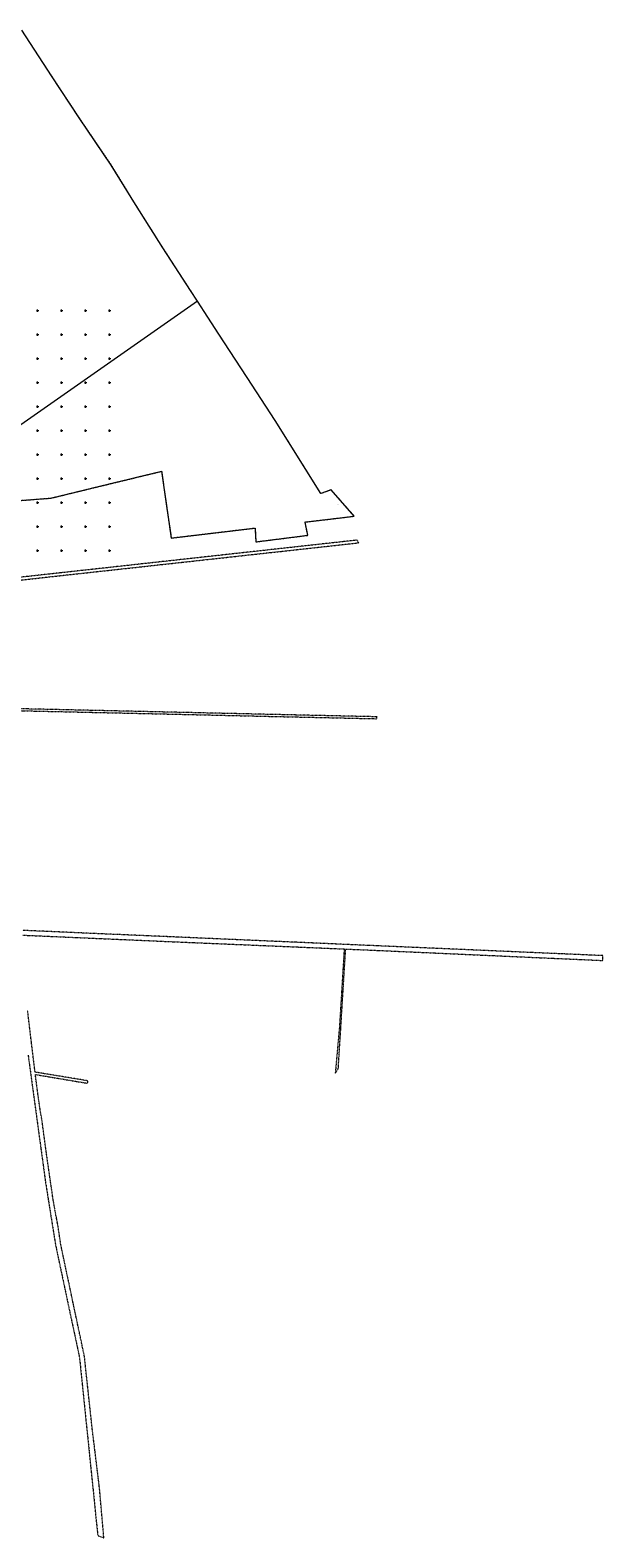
# Model space of a CAD drawing. Header units: millimetres. Extents: x 1024 to 29474, y -14562 to 6512.
# Tile 51 of 83: x 21752 to 22944, y 708 to 3849. Entities that reach past the tile are written whole.
import ezdxf
from ezdxf.enums import TextEntityAlignment as Align

# ---------------------------------------------------------------- set-up
doc = ezdxf.new("R2010")
doc.units = ezdxf.units.MM
for name, pattern in [('1', [0]), ('EGDE', [0]), ('EGUG', [1, 0.5, -0.5])]:
    doc.linetypes.add(name, pattern=pattern)
for name, color, linetype, lineweight in [('Dzialki', 7, 'EGDE', 18), ('Numery_dzialek', 7, 'Continuous', 9), ('Numery_uzytkow', 3, 'Continuous', 9), ('Podzial_sekcyjny_krzyze', 7, '1', 18), ('Uzytki', 3, 'EGUG', 18)]:
    doc.layers.add(name, color=color, linetype=linetype, lineweight=lineweight)
doc.styles.get("Standard").update_dxf_attribs({"font": 'arial.ttf'})

# ---------------------------------------------------------------- blocks, each defined once
blk = doc.blocks.new('Wykno-Rudnik')
at = {"layer": 'Dzialki'}
for p, q in [((5643.1, 3754), (5581.1, 3848.9)), ((5700.9, 3666.2), (5643.1, 3754)), ((5767.6, 3568), (5700.9, 3666.2)), ((5818, 3485.9), (5767.6, 3568)), ((5875, 3395.5), (5818, 3485.9)), ((5932.6, 3306.7), (5875, 3395.5)), ((5947.2, 3284.1), (5932.6, 3306.7)), ((5947.2, 3284.1), (5526.3, 2990.1)), ((5990.5, 3217.4), (5947.2, 3284.1)), ((6050.4, 3125.4), (5990.5, 3217.4)), ((6109, 3035.7), (6050.4, 3125.4)), ((6204.2, 2883.4), (6109, 3035.7)), ((5743.2, 2898.6), (5872.4, 2929.9)), ((5872.4, 2929.9), (5883.5, 2852.2)), ((5642, 2874), (5743.2, 2898.6)), ((6225.3, 2891.4), (6204.2, 2883.4)), ((6273.7, 2836.3), (6225.3, 2891.4)), ((5557.6, 2867.6), (5642, 2874)), ((5883.5, 2852.2), (5891.3, 2797.4)), ((6171.1, 2824.2), (6273.7, 2836.3)), ((5891.3, 2797.4), (5892.2, 2790.9)), ((5892.2, 2790.9), (6067, 2811.7)), ((6067, 2811.7), (6068.6, 2782.9)), ((6068.6, 2782.9), (6176.8, 2796.5)), ((6176.8, 2796.5), (6171.1, 2824.2))]:
    blk.add_line(p, q, dxfattribs=at)
at = {"layer": 'Podzial_sekcyjny_krzyze'}
for p, q in [((5614.1, 3262.2), (5614.1, 3267.2)), ((5664.1, 3262.2), (5664.1, 3267.2)), ((5714.1, 3262.2), (5714.1, 3267.2)), ((5764.1, 3262.2), (5764.1, 3267.2)), ((5611.6, 3264.7), (5616.6, 3264.7)), ((5661.6, 3264.7), (5666.6, 3264.7)), ((5711.6, 3264.7), (5716.6, 3264.7)), ((5761.6, 3264.7), (5766.6, 3264.7)), ((5611.6, 3214.7), (5616.6, 3214.7)), ((5614.1, 3212.2), (5614.1, 3217.2)), ((5661.6, 3214.7), (5666.6, 3214.7)), ((5664.1, 3212.2), (5664.1, 3217.2)), ((5711.6, 3214.7), (5716.6, 3214.7)), ((5714.1, 3212.2), (5714.1, 3217.2)), ((5761.6, 3214.7), (5766.6, 3214.7)), ((5764.1, 3212.2), (5764.1, 3217.2)), ((5611.6, 3164.7), (5616.6, 3164.7)), ((5614.1, 3162.2), (5614.1, 3167.2)), ((5661.6, 3164.7), (5666.6, 3164.7)), ((5664.1, 3162.2), (5664.1, 3167.2)), ((5711.6, 3164.7), (5716.6, 3164.7)), ((5714.1, 3162.2), (5714.1, 3167.2)), ((5761.6, 3164.7), (5766.6, 3164.7)), ((5764.1, 3162.2), (5764.1, 3167.2)), ((5611.6, 3114.7), (5616.6, 3114.7)), ((5614.1, 3112.2), (5614.1, 3117.2)), ((5661.6, 3114.7), (5666.6, 3114.7)), ((5664.1, 3112.2), (5664.1, 3117.2)), ((5711.6, 3114.7), (5716.6, 3114.7)), ((5714.1, 3112.2), (5714.1, 3117.2)), ((5761.6, 3114.7), (5766.6, 3114.7)), ((5764.1, 3112.2), (5764.1, 3117.2)), ((5611.6, 3064.7), (5616.6, 3064.7)), ((5614.1, 3062.2), (5614.1, 3067.2)), ((5661.6, 3064.7), (5666.6, 3064.7)), ((5664.1, 3062.2), (5664.1, 3067.2)), ((5711.6, 3064.7), (5716.6, 3064.7)), ((5714.1, 3062.2), (5714.1, 3067.2)), ((5761.6, 3064.7), (5766.6, 3064.7)), ((5764.1, 3062.2), (5764.1, 3067.2)), ((5614.1, 3012.2), (5614.1, 3017.2)), ((5664.1, 3012.2), (5664.1, 3017.2)), ((5714.1, 3012.2), (5714.1, 3017.2)), ((5764.1, 3012.2), (5764.1, 3017.2)), ((5611.6, 3014.7), (5616.6, 3014.7)), ((5661.6, 3014.7), (5666.6, 3014.7)), ((5711.6, 3014.7), (5716.6, 3014.7)), ((5761.6, 3014.7), (5766.6, 3014.7)), ((5611.6, 2964.7), (5616.6, 2964.7)), ((5614.1, 2962.2), (5614.1, 2967.2)), ((5661.6, 2964.7), (5666.6, 2964.7)), ((5664.1, 2962.2), (5664.1, 2967.2)), ((5711.6, 2964.7), (5716.6, 2964.7)), ((5714.1, 2962.2), (5714.1, 2967.2)), ((5761.6, 2964.7), (5766.6, 2964.7)), ((5764.1, 2962.2), (5764.1, 2967.2)), ((5611.6, 2914.7), (5616.6, 2914.7)), ((5614.1, 2912.2), (5614.1, 2917.2)), ((5661.6, 2914.7), (5666.6, 2914.7)), ((5664.1, 2912.2), (5664.1, 2917.2)), ((5711.6, 2914.7), (5716.6, 2914.7)), ((5714.1, 2912.2), (5714.1, 2917.2)), ((5761.6, 2914.7), (5766.6, 2914.7)), ((5764.1, 2912.2), (5764.1, 2917.2)), ((5611.6, 2864.7), (5616.6, 2864.7)), ((5614.1, 2862.2), (5614.1, 2867.2)), ((5661.6, 2864.7), (5666.6, 2864.7)), ((5664.1, 2862.2), (5664.1, 2867.2)), ((5711.6, 2864.7), (5716.6, 2864.7)), ((5714.1, 2862.2), (5714.1, 2867.2)), ((5761.6, 2864.7), (5766.6, 2864.7)), ((5764.1, 2862.2), (5764.1, 2867.2)), ((5611.6, 2814.7), (5616.6, 2814.7)), ((5614.1, 2812.2), (5614.1, 2817.2)), ((5661.6, 2814.7), (5666.6, 2814.7)), ((5664.1, 2812.2), (5664.1, 2817.2)), ((5711.6, 2814.7), (5716.6, 2814.7)), ((5714.1, 2812.2), (5714.1, 2817.2)), ((5761.6, 2814.7), (5766.6, 2814.7)), ((5764.1, 2812.2), (5764.1, 2817.2)), ((5611.6, 2764.7), (5616.6, 2764.7)), ((5614.1, 2762.2), (5614.1, 2767.2)), ((5661.6, 2764.7), (5666.6, 2764.7)), ((5664.1, 2762.2), (5664.1, 2767.2)), ((5711.6, 2764.7), (5716.6, 2764.7)), ((5714.1, 2762.2), (5714.1, 2767.2)), ((5761.6, 2764.7), (5766.6, 2764.7)), ((5764.1, 2762.2), (5764.1, 2767.2))]:
    blk.add_line(p, q, dxfattribs=at)
at = {"layer": 'Uzytki'}
for p, q in [((5643.1, 3754), (5581.1, 3848.9)), ((5700.9, 3666.2), (5643.1, 3754)), ((5767.6, 3568), (5700.9, 3666.2)), ((5818, 3485.9), (5767.6, 3568)), ((5875, 3395.5), (5818, 3485.9)), ((5932.6, 3306.7), (5875, 3395.5)), ((5947.2, 3284.1), (5932.6, 3306.7)), ((5990.5, 3217.4), (5947.2, 3284.1)), ((6050.4, 3125.4), (5990.5, 3217.4)), ((6109, 3035.7), (6050.4, 3125.4)), ((6204.2, 2883.4), (6109, 3035.7)), ((5743.2, 2898.6), (5872.4, 2929.9)), ((5872.4, 2929.9), (5883.5, 2852.2)), ((5642, 2874), (5743.2, 2898.6)), ((6225.3, 2891.4), (6204.2, 2883.4)), ((6273.7, 2836.3), (6225.3, 2891.4)), ((5557.6, 2867.6), (5642, 2874)), ((5883.5, 2852.2), (5892.2, 2790.9)), ((6171.1, 2824.2), (6273.7, 2836.3)), ((5892.2, 2790.9), (6067, 2811.7)), ((6067, 2811.7), (6068.6, 2782.9)), ((6068.6, 2782.9), (6176.8, 2796.5)), ((6176.8, 2796.5), (6171.1, 2824.2)), ((6121.2, 2769), (5972.1, 2752.5)), ((6279.8, 2786.5), (6121.2, 2769)), ((6121.8, 2763.1), (6282.9, 2780.9)), ((6282.9, 2780.9), (6279.8, 2786.5)), ((5823, 2736.1), (5759, 2729)), ((5972.1, 2752.5), (5823, 2736.1)), ((5823.7, 2730.3), (5972.7, 2746.7)), ((5972.7, 2746.7), (6016.2, 2751.5)), ((6016.2, 2751.5), (6070.6, 2757.5)), ((6070.6, 2757.5), (6121.8, 2763.1)), ((5647.5, 2716.7), (5567.4, 2708)), ((5567.6, 2702), (5620.9, 2708)), ((5620.9, 2708), (5703.3, 2717.1)), ((5702.3, 2722.8), (5647.5, 2716.7)), ((5727.2, 2725.5), (5702.3, 2722.8)), ((5703.3, 2717.1), (5823.7, 2730.3)), ((5759, 2729), (5727.2, 2725.5)), ((5653.8, 2433.4), (5575.9, 2435.1)), ((5576, 2431.1), (5623, 2430.1)), ((5623, 2430.1), (5655.9, 2429.3)), ((6154, 2422.1), (5653.8, 2433.4)), ((5655.9, 2429.3), (5658.5, 2429.3)), ((5658.5, 2429.3), (5724, 2427.8)), ((5724, 2427.8), (5921, 2423.4)), ((5921, 2423.4), (6098.9, 2419.3)), ((6098.9, 2419.3), (6153.6, 2418.1)), ((6321, 2418.4), (6154, 2422.1)), ((6153.6, 2418.1), (6320.9, 2414.4)), ((6320.9, 2414.4), (6321, 2418.4)), ((5780.3, 1964.8), (5583.2, 1973.4)), ((5583.4, 1963.5), (5649.4, 1960.6)), ((5649.4, 1960.6), (5669.4, 1959.7)), ((5669.4, 1959.7), (5709.4, 1958)), ((5709.4, 1958), (5749.4, 1956.2)), ((5749.4, 1956.2), (5789.4, 1954.5)), ((5889.7, 1960.1), (5780.3, 1964.8)), ((5789.4, 1954.5), (5849.4, 1951.9)), ((5849.4, 1951.9), (5898.1, 1949.7)), ((6055.1, 1952.9), (5889.7, 1960.1)), ((5898.1, 1949.7), (6140.3, 1939.5)), ((6146, 1948.9), (6055.1, 1952.9)), ((6151.3, 1948.7), (6146, 1948.9)), ((6302.3, 1942.1), (6151.3, 1948.7)), ((6140.3, 1939.5), (6157.6, 1938.8)), ((6157.6, 1938.8), (6219.8, 1936.1)), ((6219.8, 1936.1), (6245.8, 1935)), ((6245.8, 1935), (6252.7, 1934.7)), ((6252.7, 1934.7), (6246.6, 1834.4)), ((6253.9, 1904.5), (6255.7, 1934.6)), ((6255.7, 1934.6), (6287.5, 1933.2)), ((6287.5, 1933.2), (6302.4, 1932.6)), ((6416.7, 1937.1), (6302.3, 1942.1)), ((6302.4, 1932.6), (6343.1, 1930.8)), ((6343.1, 1930.8), (6687.9, 1915.3)), ((6676.5, 1925.8), (6416.7, 1937.1)), ((6692.5, 1925.1), (6676.5, 1925.8)), ((6701.8, 1924.7), (6692.5, 1925.1)), ((6711.4, 1924.3), (6701.8, 1924.7)), ((6743.1, 1922.9), (6711.4, 1924.3)), ((6756.8, 1922.3), (6743.1, 1922.9)), ((6791.4, 1920.8), (6756.8, 1922.3)), ((6791, 1910.8), (6791.4, 1920.8)), ((6250.3, 1846.6), (6253.9, 1904.5)), ((6687.9, 1915.3), (6736.1, 1913.2)), ((6736.1, 1913.2), (6783.1, 1911.1)), ((6783.1, 1911.1), (6791, 1910.8)), ((6246.6, 1834.4), (6242.8, 1772.6)), ((6245.7, 1771.8), (6249.4, 1832)), ((6249.4, 1832), (6250.3, 1846.6)), ((5599.2, 1757.4), (5593.4, 1805.3)), ((6242.6, 1770.1), (6234.1, 1676)), ((6242.4, 1718.9), (6245.6, 1769.3)), ((6242.7, 1771.3), (6242.6, 1770.1)), ((6242.8, 1772.6), (6242.7, 1771.3)), ((6245.6, 1770.5), (6245.7, 1771.8)), ((6245.6, 1769.3), (6245.6, 1770.5)), ((5601.3, 1739.9), (5599.2, 1757.4)), ((5605.6, 1703.9), (5601.3, 1739.9)), ((5594.4, 1713.5), (5602, 1658)), ((5608.9, 1678.1), (5605.6, 1703.9)), ((6240.4, 1685.8), (6242.4, 1718.9)), ((5719, 1660), (5608.9, 1678.1)), ((5611.1, 1659.7), (5609.5, 1673.2)), ((5609.5, 1673.2), (5718, 1654.9)), ((6234.1, 1676), (6240.4, 1685.8)), ((5602, 1658), (5604.5, 1639.9)), ((5604.5, 1639.9), (5605.8, 1630)), ((5613.6, 1641), (5611.1, 1659.7)), ((5616.2, 1621.9), (5613.6, 1641)), ((5718, 1654.9), (5719, 1660)), ((5605.8, 1630), (5608.2, 1612.5)), ((5608.2, 1612.5), (5620, 1525.8)), ((5617.5, 1612.9), (5616.2, 1621.9)), ((5620.2, 1594.6), (5617.5, 1612.9)), ((5623.3, 1577.2), (5620.2, 1594.6)), ((5624.6, 1567.3), (5623.3, 1577.2)), ((5632.3, 1510.4), (5624.6, 1567.3)), ((5620, 1525.8), (5620.6, 1521.8)), ((5620.6, 1521.8), (5621.1, 1517.7)), ((5621.1, 1517.7), (5624.9, 1490.3)), ((5637.9, 1471.5), (5632.3, 1510.4)), ((5624.9, 1490.3), (5626.3, 1480)), ((5626.3, 1480), (5628.9, 1460.8)), ((5628.9, 1460.8), (5630.1, 1452.2)), ((5630.1, 1452.2), (5636.2, 1413.2)), ((5646.3, 1413.4), (5637.9, 1471.5)), ((5636.2, 1413.2), (5639, 1395.9)), ((5639, 1395.9), (5644.3, 1362.7)), ((5650, 1392.3), (5646.3, 1413.4)), ((5650.4, 1389.7), (5650, 1392.3)), ((5651.8, 1382.3), (5650.4, 1389.7)), ((5653.8, 1372.5), (5651.8, 1382.3)), ((5644.3, 1362.7), (5651.6, 1317.5)), ((5655.2, 1365.1), (5653.8, 1372.5)), ((5655.8, 1362.1), (5655.2, 1365.1)), ((5656.8, 1356.6), (5655.8, 1362.1)), ((5662.4, 1319.2), (5656.8, 1356.6)), ((5651.6, 1317.5), (5664.3, 1257.5)), ((5675.7, 1255.2), (5662.4, 1319.2)), ((5664.3, 1257.5), (5665.6, 1251.6)), ((5665.6, 1251.6), (5667.6, 1242)), ((5667.6, 1242), (5701.3, 1083.8)), ((5677.4, 1247.6), (5675.7, 1255.2)), ((5679.1, 1240), (5677.4, 1247.6)), ((5682.2, 1225.3), (5679.1, 1240)), ((5684.6, 1213.8), (5682.2, 1225.3)), ((5711.6, 1086), (5684.6, 1213.8)), ((5701.3, 1083.8), (5720.8, 894.2)), ((5728.6, 928.9), (5711.6, 1086)), ((5732.2, 900), (5728.6, 928.9)), ((5720.8, 894.2), (5721.6, 885.8)), ((5721.6, 885.8), (5724.8, 855.1)), ((5732.8, 895.1), (5732.2, 900)), ((5733.4, 890.1), (5732.8, 895.1)), ((5738.4, 849.3), (5733.4, 890.1)), ((5724.8, 855.1), (5739.4, 712.7)), ((5740.7, 830.6), (5738.4, 849.3)), ((5741.1, 827.4), (5740.7, 830.6)), ((5742.4, 816.6), (5741.1, 827.4)), ((5743.2, 809.5), (5742.4, 816.6)), ((5743.6, 805.9), (5743.2, 809.5)), ((5752.1, 707.9), (5743.6, 805.9)), ((5739.4, 712.7), (5752.1, 707.9))]:
    blk.add_line(p, q, dxfattribs=at)
at = {"layer": 'Numery_dzialek', "width": 0.7}
blk.add_text('286', height=1, dxfattribs=at).set_placement((6238.2, 2860.6), align=Align.TOP_LEFT)
at = {"layer": 'Numery_uzytkow', "width": 0.7}
blk.add_text('dr', height=1, dxfattribs=at).set_placement((5644, 1388.6), align=Align.TOP_LEFT)

msp = doc.modelspace()

# ---------------------------------------------------------------- block references
msp.add_blockref('Wykno-Rudnik', (16153.042, 0))

doc.saveas('drawing.dxf')
